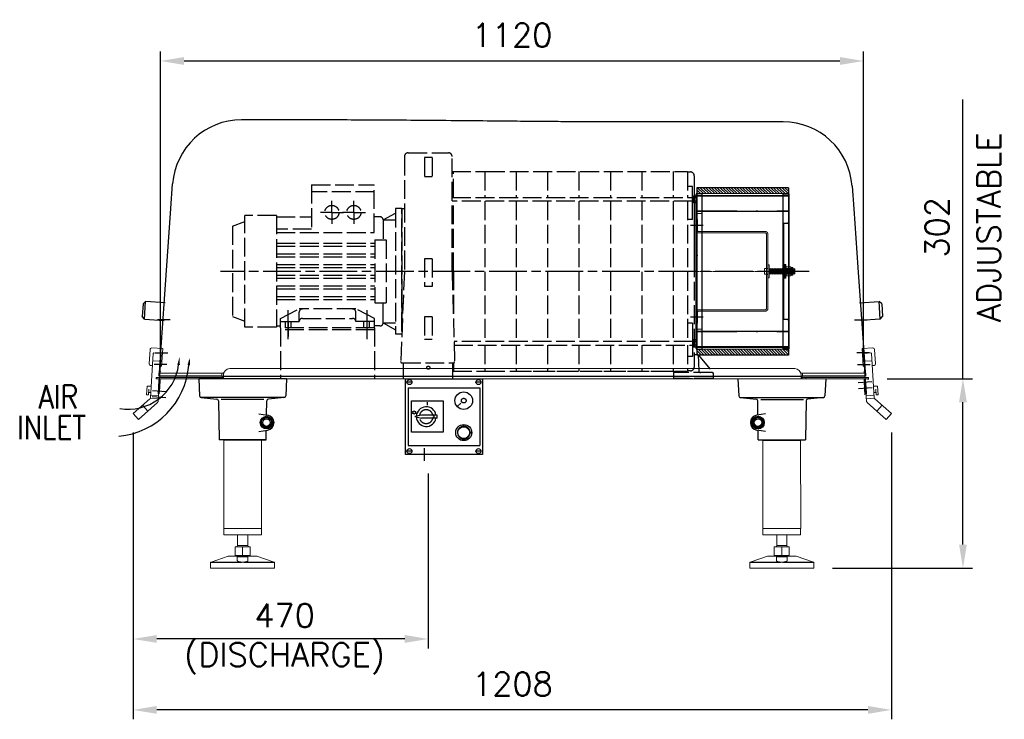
# Model space of a CAD drawing. Header units: millimetres. Extents: x -492 to 2062, y 2997 to 4895.
# Tile 2 of 3: x 494 to 2062, y 2997 to 4112. Entities that reach past the tile are written whole.
import ezdxf

# ---------------------------------------------------------------- set-up
doc = ezdxf.new("R2010")
doc.units = ezdxf.units.MM
doc.header["$LTSCALE"] = 5
for name, pattern in [('AM_ISO02W050', [7.5, 6, -1.5]), ('AM_ISO08W050', [18, 12, -1.5, 3, -1.5]), ('CENTER2', [1.125, 0.75, -0.125, 0.125, -0.125]), ('DASHDOT', [1, 0.5, -0.25, 0, -0.25]), ('HIDDEN', [9.525, 6.35, -3.175])]:
    doc.linetypes.add(name, pattern=pattern)
doc.layers.get('0').update_dxf_attribs({"color": 41, "linetype": 'CONTINUOUS', "lineweight": 25})
doc.layers.get('Defpoints').update_dxf_attribs({"color": 9, "linetype": 'CONTINUOUS', "lineweight": 25})
for name, color, linetype, lineweight in [('1', 9, 'CONTINUOUS', 9), ('3', 6, 'AM_ISO02W050', 25), ('5', 3, 'CONTINUOUS', 25), ('7', 4, 'AM_ISO08W050', 25), ('7-146', 9, 'CONTINUOUS', 25), ('7-147', 9, 'CONTINUOUS', 25), ('7-176', 9, 'CONTINUOUS', 25), ('8960-2-B', 9, 'CONTINUOUS', 25), ('8979-23-BASE3', 9, 'CONTINUOUS', 25), ('8979-23-COV-INV3', 9, 'CONTINUOUS', 25), ('CEN', 9, 'CENTER2', 9), ('HID', 9, 'HIDDEN', 9), ('PHA', 9, 'DASHDOT', 9)]:
    doc.layers.add(name, color=color, linetype=linetype, lineweight=lineweight)
doc.styles.get("Standard").update_dxf_attribs({"font": 'txt.shx'})
doc.dimstyles.new('A-NOTOL', dxfattribs={"dimscale": 15, "dimtxt": 2.5, "dimasz": 2.5, "dimexe": 1, "dimexo": 2, "dimgap": 1.5, "dimtad": 1, "dimdec": 0, "dimtxsty": 'Standard', "dimcen": 2.5, "dimclrd": 256, "dimclre": 256, "dimclrt": 256, "dimadec": 0, "dimazin": 0, "dimtfac": 1, "dimtdec": 0, "dimtmove": 0, "dimatfit": 2, "dimfxl": 1, "dimarcsym": 0})

# ---------------------------------------------------------------- blocks, each defined once
blk = doc.blocks.new('*D13')
at = {"layer": '5', "lineweight": -2, "transparency": 16777216}
for p, q in [((718.1, 3569.9), (718.1, 4061.3)), ((1838.1, 3569.9), (1838.1, 4061.3)), ((755.6, 4046.3), (1800.6, 4046.3))]:
    blk.add_line(p, q, dxfattribs=at)
at = {"layer": '5', "transparency": 16777216}
for points in [[(755.6, 4052.6), (755.6, 4040.1), (718.1, 4046.3)], [(1800.6, 4052.6), (1800.6, 4040.1), (1838.1, 4046.3)]]:
    blk.add_solid(points, dxfattribs=at)
at = {"layer": 'Defpoints', "color": 0, "transparency": 16777216}
for p in [(1838.1, 4046.3), (718.1, 3539.9), (1838.1, 3539.9)]:
    blk.add_point(p, dxfattribs=at)
at = {"layer": '5', "transparency": 16777216, "insert": (1278.1, 4087.6), "char_height": 37.5, "attachment_point": 5}
blk.add_mtext('1120', dxfattribs=at)
blk = doc.blocks.new('*D15')
at = {"layer": '5', "lineweight": -2, "transparency": 16777216}
for p, q in [((1996.5, 3539.9), (1996.5, 3984.9)), ((1875.6, 3539.9), (2011.5, 3539.9)), ((1996.5, 3275.4), (1996.5, 3502.4)), ((1788.8, 3237.9), (2011.5, 3237.9))]:
    blk.add_line(p, q, dxfattribs=at)
at = {"layer": '5', "transparency": 16777216}
for points in [[(1990.2, 3502.4), (2002.7, 3502.4), (1996.5, 3539.9)], [(1990.2, 3275.4), (2002.7, 3275.4), (1996.5, 3237.9)]]:
    blk.add_solid(points, dxfattribs=at)
at = {"layer": 'Defpoints', "color": 0, "transparency": 16777216}
for p in [(1845.6, 3539.9), (1996.5, 3539.9), (1758.8, 3237.9)]:
    blk.add_point(p, dxfattribs=at)
at = {"layer": '5', "transparency": 16777216, "char_height": 37.5, "attachment_point": 5, "rotation": 90}
for s, insert in [('ADJUSTABLE', (2037.7, 3781.2)), ('302', (1955.2, 3781.2))]:
    blk.add_mtext(s, dxfattribs=dict(at, insert=insert))
blk = doc.blocks.new('*D16')
at = {"layer": '5', "lineweight": -2, "transparency": 16777216}
for p, q in [((674.7, 3454.3), (674.7, 2996.9)), ((1882.6, 3454.3), (1882.6, 2996.9)), ((1845.1, 3011.9), (712.2, 3011.9))]:
    blk.add_line(p, q, dxfattribs=at)
at = {"layer": '5', "transparency": 16777216}
for points in [[(712.2, 3018.2), (712.2, 3005.7), (674.7, 3011.9)], [(1845.1, 3018.2), (1845.1, 3005.7), (1882.6, 3011.9)]]:
    blk.add_solid(points, dxfattribs=at)
at = {"layer": 'Defpoints', "color": 0, "transparency": 16777216}
for p in [(674.7, 3484.3), (1882.6, 3484.3), (674.7, 3011.9)]:
    blk.add_point(p, dxfattribs=at)
at = {"layer": '5', "transparency": 16777216, "insert": (1278.7, 3053.2), "char_height": 37.5, "attachment_point": 5}
blk.add_mtext('1208', dxfattribs=at)
blk = doc.blocks.new('A$C16C2134C')
for p, q in [((-0.277, 0.315), (-0.242, 0.35)), ((-0.277, 0.315), (-0.277, 0.035)), ((-0.277, 0.035), (-0.242, 0)), ((-0.242, 0.419), (-0.242, 0.35)), ((0.242, 0.35), (-0.242, 0.35)), ((0.242, 0), (-0.242, 0)), ((0.211, 0.45), (-0.211, 0.45)), ((0, 0.3), (0, 0.05)), ((0.242, 0.419), (0.242, 0.35)), ((0.242, 0.35), (0.277, 0.315)), ((0.242, 0), (0.277, 0.035)), ((0.277, 0.315), (0.277, 0.035))]:
    blk.add_line(p, q)
for centre, radius, start, end in [((-0.139, 0.132), 0.218, 50.36569, 129.63431), ((-0.139, 0.218), 0.218, 230.36569, 309.63431), ((-0.211, 0.419), 0.0312, 90, 180), ((0.139, 0.132), 0.218, 50.36569, 129.63431), ((0.139, 0.218), 0.218, 230.36569, 309.63431), ((0.211, 0.419), 0.0312, 360, 90)]:
    blk.add_arc(centre, radius, start, end)
at = {"layer": 'HID'}
for p, q in [((-0.187, 0.45), (-0.187, 0)), ((-0.15, 0.45), (-0.15, 0)), ((0.15, 0.45), (0.15, 0)), ((0.187, 0.45), (0.187, 0))]:
    blk.add_line(p, q, dxfattribs=at)
blk = doc.blocks.new('A$C37AD1A90')
for p, q in [((-0.4375, 0.125), (0.4375, 0.125)), ((-0.4375, 0.125), (-0.4375, 0)), ((-0.4375, 0.0625), (0.4375, 0.0625)), ((-0.4375, 0), (0.4375, 0)), ((0.4375, 0), (0.4375, 0.125))]:
    blk.add_line(p, q)
at = {"layer": 'HID'}
for p, q in [((-0.211, 0.125), (-0.211, 0)), ((0.211, 0.125), (0.211, 0))]:
    blk.add_line(p, q, dxfattribs=at)
blk = doc.blocks.new('A$C61124EE3')
for p, q in [((0.40125, 0), (-0.40125, 0)), ((-0.40125, -0.09375), (-0.40125, 0)), ((-0.1725, 0.2), (0.1725, 0.2)), ((-0.1725, 0.2), (-0.1725, 0)), ((0.1725, 0), (0.1725, 0.2)), ((0.40125, 0), (0.40125, -0.09375)), ((-0.40125, -0.09375), (0.40125, -0.09375))]:
    blk.add_line(p, q)
at = {"color": 9, "lineweight": 0}
for p, q in [((-0.1496, -0.14375), (-0.18685, -0.09375)), ((-0.18685, -0.19375), (0.1496, -0.14375)), ((-0.18685, -0.19375), (-0.1496, -0.14375)), ((-0.1496, -0.24375), (-0.18685, -0.19375)), ((-0.18685, -0.29375), (0.1496, -0.24375)), ((-0.18685, -0.29375), (-0.1496, -0.24375)), ((-0.1496, -0.34375), (-0.18685, -0.29375)), ((-0.18685, -0.39375), (0.1496, -0.34375)), ((-0.18685, -0.39375), (-0.1496, -0.34375)), ((-0.1496, -0.44375), (-0.18685, -0.39375)), ((-0.18685, -0.49375), (0.1496, -0.44375)), ((-0.18685, -0.49375), (-0.1496, -0.44375)), ((-0.1496, -0.54375), (-0.18685, -0.49375)), ((-0.18685, -0.59375), (0.1496, -0.54375)), ((-0.18685, -0.59375), (-0.1496, -0.54375)), ((-0.1496, -0.64375), (-0.18685, -0.59375)), ((-0.1496, -0.14375), (0.18685, -0.09375)), ((-0.1496, -0.24375), (0.18685, -0.19375)), ((-0.1496, -0.34375), (0.18685, -0.29375)), ((-0.1496, -0.44375), (0.18685, -0.39375)), ((-0.1496, -0.54375), (0.18685, -0.49375)), ((-0.1496, -0.64375), (0.18685, -0.59375)), ((0.1496, -0.14375), (0.18685, -0.09375)), ((0.18685, -0.19375), (0.1496, -0.14375)), ((0.1496, -0.24375), (0.18685, -0.19375)), ((0.18685, -0.29375), (0.1496, -0.24375)), ((0.1496, -0.34375), (0.18685, -0.29375)), ((0.18685, -0.39375), (0.1496, -0.34375)), ((0.1496, -0.44375), (0.18685, -0.39375)), ((0.18685, -0.49375), (0.1496, -0.44375)), ((0.1496, -0.54375), (0.18685, -0.49375)), ((0.18685, -0.59375), (0.1496, -0.54375)), ((0.1496, -0.64375), (0.18685, -0.59375)), ((-0.18685, -0.69375), (0.1496, -0.64375)), ((-0.18685, -0.69375), (-0.1496, -0.64375)), ((-0.1496, -0.74375), (-0.18685, -0.69375)), ((-0.18685, -0.79375), (0.1496, -0.74375)), ((-0.18685, -0.79375), (-0.1496, -0.74375)), ((-0.1496, -0.84375), (-0.18685, -0.79375)), ((-0.18685, -0.89375), (0.1496, -0.84375)), ((-0.18685, -0.89375), (-0.1496, -0.84375)), ((-0.1496, -0.94375), (-0.18685, -0.89375)), ((-0.18685, -0.99375), (0.1496, -0.94375)), ((-0.18685, -0.99375), (-0.1496, -0.94375)), ((-0.1496, -1.04375), (-0.18685, -0.99375)), ((-0.18685, -1.09375), (0.1496, -1.04375)), ((-0.18685, -1.09375), (-0.1496, -1.04375)), ((-0.1496, -1.14375), (-0.18685, -1.09375)), ((-0.18685, -1.19375), (0.1496, -1.14375)), ((-0.18685, -1.19375), (-0.1496, -1.14375)), ((-0.1496, -1.24375), (-0.18685, -1.19375)), ((-0.1496, -0.74375), (0.18685, -0.69375)), ((-0.1496, -0.84375), (0.18685, -0.79375)), ((-0.1496, -0.94375), (0.18685, -0.89375)), ((-0.1496, -1.04375), (0.18685, -0.99375)), ((-0.1496, -1.14375), (0.18685, -1.09375)), ((-0.1496, -1.24375), (0.18685, -1.19375)), ((0.18685, -0.69375), (0.1496, -0.64375)), ((0.1496, -0.74375), (0.18685, -0.69375)), ((0.18685, -0.79375), (0.1496, -0.74375)), ((0.1496, -0.84375), (0.18685, -0.79375)), ((0.18685, -0.89375), (0.1496, -0.84375)), ((0.1496, -0.94375), (0.18685, -0.89375)), ((0.18685, -0.99375), (0.1496, -0.94375)), ((0.1496, -1.04375), (0.18685, -0.99375)), ((0.18685, -1.09375), (0.1496, -1.04375)), ((0.1496, -1.14375), (0.18685, -1.09375)), ((0.18685, -1.19375), (0.1496, -1.14375)), ((0.1496, -1.24375), (0.18685, -1.19375)), ((-0.18685, -1.29375), (0.1496, -1.24375)), ((-0.18685, -1.29375), (-0.1496, -1.24375)), ((-0.1496, -1.34375), (-0.18685, -1.29375)), ((-0.18685, -1.39375), (0.1496, -1.34375)), ((-0.18685, -1.39375), (-0.1496, -1.34375)), ((-0.1496, -1.44375), (-0.18685, -1.39375)), ((-0.18685, -1.49375), (0.1496, -1.44375)), ((-0.18685, -1.49375), (-0.1496, -1.44375)), ((-0.1496, -1.54375), (-0.18685, -1.49375)), ((-0.18685, -1.59375), (0.1496, -1.54375)), ((-0.18685, -1.59375), (-0.1496, -1.54375)), ((-0.1496, -1.64375), (-0.18685, -1.59375)), ((0.1496, -1.64375), (-0.18685, -1.663)), ((-0.18685, -1.663), (-0.1496, -1.64375)), ((0.18685, -1.663), (-0.18685, -1.663)), ((-0.14985, -1.7), (-0.18685, -1.663)), ((-0.14985, -1.7), (0.14985, -1.7)), ((-0.1496, -1.34375), (0.18685, -1.29375)), ((-0.1496, -1.44375), (0.18685, -1.39375)), ((-0.1496, -1.54375), (0.18685, -1.49375)), ((-0.1496, -1.64375), (0.18685, -1.59375)), ((0.18685, -1.29375), (0.1496, -1.24375)), ((0.1496, -1.34375), (0.18685, -1.29375)), ((0.18685, -1.39375), (0.1496, -1.34375)), ((0.1496, -1.44375), (0.18685, -1.39375)), ((0.18685, -1.49375), (0.1496, -1.44375)), ((0.1496, -1.54375), (0.18685, -1.49375)), ((0.18685, -1.59375), (0.1496, -1.54375)), ((0.1496, -1.64375), (0.18685, -1.59375)), ((0.18685, -1.663), (0.1496, -1.64375)), ((0.14985, -1.7), (0.18685, -1.663))]:
    blk.add_line(p, q, dxfattribs=at)
blk = doc.blocks.new('A$C39457588')
for p, q in [((-2.347, 0), (2.347, 0)), ((-2.5, -4.347), (-2.5, -0.153)), ((-2.41, -4.347), (-2.41, -0.153)), ((-2.347, -0.09), (2.347, -0.09)), ((2.41, -4.347), (2.41, -0.153)), ((2.5, -4.347), (2.5, -0.153)), ((-3.25, -4.5), (-3.25, -4.41)), ((-2.562, -4.41), (-3.25, -4.41)), ((-3.25, -4.5), (-2.562, -4.5)), ((2.563, -4.41), (3.25, -4.41)), ((3.25, -4.5), (2.563, -4.5)), ((3.25, -4.5), (3.25, -4.41))]:
    blk.add_line(p, q)
for centre, radius, start, end in [((-2.347, -0.153), 0.152, 90, 180), ((-2.347, -0.153), 0.0625, 90, 180), ((2.347, -0.153), 0.152, 0, 90), ((2.347, -0.153), 0.0625, 0, 90), ((-2.562, -4.347), 0.0625, 270, 0), ((-2.562, -4.347), 0.152, 270, 0), ((2.563, -4.347), 0.152, 180, 270), ((2.563, -4.347), 0.0625, 180, 270)]:
    blk.add_arc(centre, radius, start, end)
at = {"layer": 'HID'}
for p, q in [((-0.188, 0), (-0.188, -0.09)), ((0.188, 0), (0.188, -0.09)), ((-2.953, -4.5), (-2.953, -4.41)), ((-2.795, -4.5), (-2.795, -4.41)), ((2.795, -4.5), (2.795, -4.41)), ((2.953, -4.5), (2.953, -4.41))]:
    blk.add_line(p, q, dxfattribs=at)
blk = doc.blocks.new('A$C37EF3C1F')
for p, q in [((4.875, 0.3125), (-4.875, 0.3125)), ((-4.875, -0.0025), (-4.875, 0.3125)), ((4.875, -0.0025), (4.875, 0.3125)), ((4.815, -0.0625), (-4.815, -0.0625))]:
    blk.add_line(p, q)
for centre, start, end in [((-4.815, -0.0025), 180, 270), ((4.815, -0.0025), 270, 0)]:
    blk.add_arc(centre, 0.06, start, end)
at = {"layer": 'HID'}
for p, q in [((4.25, 0), (-4.25, 0)), ((-3.625, -0.0025), (-3.625, 0.3125)), ((3.625, -0.0025), (3.625, 0.3125))]:
    blk.add_line(p, q, dxfattribs=at)
for centre, radius, start, end in [((-4.25, -0.0625), 0.0625, 0, 180), ((4.25, -0.0625), 0.0625, 0, 180), ((-3.685, -0.0025), 0.06, 270, 0), ((3.685, -0.0025), 0.06, 180, 270)]:
    blk.add_arc(centre, radius, start, end, dxfattribs=at)
blk = doc.blocks.new('A$C221C79FF')
for p, q in [((4.8151, 0.0299), (-4.8151, 0.0299)), ((-4.875, -0.3451), (-4.875, -0.03)), ((4.875, -0.3451), (-4.875, -0.3451)), ((4.875, -0.3451), (4.875, -0.03))]:
    blk.add_line(p, q)
for centre, start, end in [((-4.8151, -0.03), 90, 180), ((4.8151, -0.03), 0, 90)]:
    blk.add_arc(centre, 0.0599, start, end)
at = {"layer": 'HID'}
for p, q in [((4.8151, 0), (-4.8151, 0)), ((-4.8451, -0.3451), (-4.8451, -0.03)), ((-3.0299, -0.2852), (-3.0299, -0.0951)), ((-3, -0.2852), (-3, -0.0951)), ((2.97, -0.3152), (-2.97, -0.3152)), ((-0.21, -0.3451), (-0.21, -0.3152)), ((0.21, -0.3451), (0.21, -0.3152)), ((3, -0.2852), (3, -0.0951)), ((3.0299, -0.2852), (3.0299, -0.0951)), ((4.8451, -0.3451), (4.8451, -0.03))]:
    blk.add_line(p, q, dxfattribs=at)
for centre, radius, start, end in [((-3.125, -0.0951), 0.125, 0, 90), ((3.125, -0.0951), 0.125, 90, 180), ((3.125, -0.0951), 0.0951, 90, 180), ((4.8151, -0.03), 0.03, 0, 90), ((-4.8151, -0.03), 0.03, 90, 180), ((-3.125, -0.0951), 0.0951, 0, 90), ((-2.97, -0.2852), 0.0599, 180, 270), ((-2.97, -0.2852), 0.03, 180, 270), ((2.97, -0.2852), 0.03, 270, 360), ((2.97, -0.2852), 0.0599, 270, 360)]:
    blk.add_arc(centre, radius, start, end, dxfattribs=at)
blk = doc.blocks.new('A$C68551081')
for p, q in [((-4.75, 0), (-4.75, 5.75)), ((4.75, 0), (4.75, 5.75))]:
    blk.add_line(p, q)
at = {"layer": 'HID'}
for p, q in [((-4.7201, 0), (-4.7201, 5.75)), ((-3.7799, 0), (-3.7799, 5.75)), ((-3.75, 0), (-3.75, 5.75)), ((3.75, 0), (3.75, 5.75)), ((3.7799, 0), (3.7799, 5.75)), ((4.7201, 0), (4.7201, 5.75))]:
    blk.add_line(p, q, dxfattribs=at)
at = {"layer": 'PHA'}
for p, q in [((-4.75, 5.75), (4.75, 5.75)), ((-4.7101, 0), (-4.7101, 5.75)), ((-3.7899, 0), (-3.7899, 5.75)), ((3.7899, 0), (3.7899, 5.75)), ((4.7101, 0), (4.7101, 5.75)), ((-4.75, 0), (4.75, 0))]:
    blk.add_line(p, q, dxfattribs=at)
for name, p in [('A$C221C79FF', (0, 5.75)), ('A$C37EF3C1F', (0, 0))]:
    blk.add_blockref(name, p)
blk = doc.blocks.new('A$C7698230B')
at = {"lineweight": 0}
h = blk.add_hatch(dxfattribs=at)
h.set_pattern_fill('ANSI31', color=9, style=0)
h.set_pattern_definition([(45, (-8.294, -20.55752), (-0.08838835, 0.08838835), [])])
h.paths.add_polyline_path([(4.875, -5.75), (5.25, -5.75), (5.25, 0), (4.875, 0)])
h.paths.add_polyline_path([(-4.875, 0), (-5.25, 0), (-5.25, -5.75), (-4.875, -5.75)])
for p, q in [((-5.25, 0), (5.25, 0)), ((-5.25, 0), (-5.25, -5.75)), ((5.25, 0), (5.25, -5.75)), ((-5.25, -5.75), (5.25, -5.75))]:
    blk.add_line(p, q)
at = {"layer": 'HID'}
for p, q in [((-4.875, 0), (-4.875, -5.75)), ((4.875, 0), (4.875, -5.75))]:
    blk.add_line(p, q, dxfattribs=at)
blk = doc.blocks.new('fltr3')
at = {"layer": '7'}
for p, q in [((2147.3, -1209.9), (2147.3, -1229.9)), ((2293.3, -1209.9), (2293.3, -1229.9))]:
    blk.add_line(p, q, dxfattribs=at)
at = {"layer": 'CEN'}
blk.add_line((2220.3, -1048.9), (2220.3, -1235.6), dxfattribs=at)
at = {"xscale": 25.4, "yscale": 25.4, "zscale": 25.4}
for name, p in [('A$C7698230B', (2220.3, -1073.8)), ('A$C68551081', (2220.3, -1219.4))]:
    blk.add_blockref(name, p, dxfattribs=at)
at = {"layer": 'HID', "xscale": -25.4, "yscale": 25.4, "zscale": 25.4, "rotation": 180}
blk.add_blockref('A$C61124EE3', (2220.3, -1106.7), dxfattribs=at)
at = {"layer": 'HID', "xscale": 25.4, "yscale": 25.4, "zscale": 25.4}
for name, p in [('A$C37AD1A90', (2220.3, -1081.4)), ('A$C16C2134C', (2220.3, -1078.2)), ('A$C39457588', (2220.3, -1106.7))]:
    blk.add_blockref(name, p, dxfattribs=at)
blk = doc.blocks.new('*D18')
at = {"layer": '5', "lineweight": -2, "transparency": 16777216}
for p, q in [((674.7, 3454.3), (674.7, 3110)), ((1144.7, 3388.9), (1144.7, 3110)), ((1107.2, 3125), (712.2, 3125))]:
    blk.add_line(p, q, dxfattribs=at)
at = {"layer": '5', "transparency": 16777216}
for points in [[(712.2, 3131.3), (712.2, 3118.8), (674.7, 3125)], [(1107.2, 3131.3), (1107.2, 3118.8), (1144.7, 3125)]]:
    blk.add_solid(points, dxfattribs=at)
at = {"layer": 'Defpoints', "color": 0, "transparency": 16777216}
for p in [(674.7, 3484.3), (1144.7, 3418.9), (674.7, 3125)]:
    blk.add_point(p, dxfattribs=at)
at = {"layer": '5', "transparency": 16777216, "insert": (915.8, 3125), "char_height": 37.5, "attachment_point": 5}
blk.add_mtext('470\\P(DISCHARGE)', dxfattribs=at)

msp = doc.modelspace()

# ---------------------------------------------------------------- linework, layer by layer
for p, q in [((734.7, 3811.1), (737.4, 3850.3)), ((1819.8, 3847), (1822.4, 3810.4)), ((725.6, 3681.8), (734.7, 3811.1)), ((1822.4, 3810.4), (1828.9, 3717)), ((1828.9, 3717), (1836.2, 3612.5)), ((724.6, 3666.7), (725.6, 3681.8)), ((719.2, 3590), (724.6, 3666.7)), ((1836.2, 3612.5), (1839.9, 3559.4)), ((716.4, 3549.1), (719.2, 3590)), ((716, 3543.9), (716, 3548.9)), ((1839.9, 3559.4), (1840.6, 3549.1)), ((1841, 3548.9), (1841, 3543.9)), ((816, 3543.9), (716, 3543.9)), ((919, 3539.9), (779, 3539.9)), ((779, 3539.9), (780.4, 3512.5)), ((816, 3543.9), (1741, 3543.9)), ((919, 3539.9), (917.6, 3512.5)), ((1108.2, 3539.9), (1231.2, 3539.9)), ((1108.2, 3418.9), (1108.2, 3539.9)), ((1118.7, 3534.4), (1110.7, 3534.4)), ((1228.7, 3534.4), (1220.7, 3534.4)), ((1231.2, 3539.9), (1231.2, 3418.9)), ((1638, 3539.9), (1639.4, 3512.5)), ((1841, 3543.9), (1741, 3543.9)), ((1778, 3539.9), (1776.6, 3512.5)), ((1112.7, 3525.4), (1112.7, 3433.4)), ((1112.7, 3525.4), (1226.7, 3525.4)), ((1226.7, 3525.4), (1226.7, 3433.4)), ((915.8, 3509.9), (782.2, 3509.9)), ((783.1, 3509.7), (807.8, 3507.5)), ((810.5, 3504.6), (811.5, 3442.6)), ((882.6, 3506.6), (814.7, 3506.6)), ((887.1, 3482), (887.5, 3504.6)), ((914.9, 3509.7), (890.2, 3507.5)), ((1118.2, 3504.4), (1168.2, 3504.4)), ((1118.2, 3454.4), (1118.2, 3504.4)), ((1143.2, 3502.3), (1143.2, 3497.5)), ((1168.2, 3504.4), (1168.2, 3454.4)), ((1196.4, 3500.9), (1190.6, 3495.8)), ((1641.2, 3509.9), (1774.8, 3509.9)), ((1642.1, 3509.7), (1666.8, 3507.5)), ((1669.9, 3482), (1669.5, 3504.6)), ((1674.4, 3506.6), (1742.3, 3506.6)), ((1746.5, 3504.6), (1745.5, 3442.6)), ((1773.9, 3509.7), (1749.2, 3507.5)), ((875, 3483.9), (888.8, 3481.8)), ((1682, 3483.9), (1668.2, 3481.8)), ((879, 3474.5), (887, 3479.2)), ((879, 3465.3), (879, 3474.5)), ((887, 3479.2), (895, 3474.5)), ((895, 3474.5), (895, 3465.3)), ((1133.9, 3481.9), (1123.3, 3479.4)), ((1123.3, 3479.4), (1133.9, 3476.9)), ((1158.7, 3481.9), (1133.9, 3481.9)), ((1158.7, 3476.9), (1133.9, 3476.9)), ((1158.7, 3476.9), (1158.7, 3481.9)), ((1670, 3479.2), (1662, 3474.5)), ((1662, 3474.5), (1662, 3465.3)), ((1678, 3474.5), (1670, 3479.2)), ((1678, 3465.3), (1678, 3474.5)), ((875, 3455.9), (888.8, 3458.1)), ((887, 3460.7), (879, 3465.3)), ((886.5, 3442.6), (886.7, 3457.7)), ((895, 3465.3), (887, 3460.7)), ((1168.2, 3454.4), (1118.2, 3454.4)), ((1662, 3465.3), (1670, 3460.7)), ((1682, 3455.9), (1668.2, 3458.1)), ((1670, 3460.7), (1678, 3465.3)), ((1670.5, 3442.6), (1670.2, 3457.7)), ((886.5, 3442.6), (811.5, 3442.6)), ((818.8, 3441.9), (811.5, 3442.6)), ((879.1, 3441.9), (818.8, 3441.9)), ((879.1, 3441.9), (886.5, 3442.6)), ((1677.8, 3441.9), (1670.5, 3442.6)), ((1670.5, 3442.6), (1745.5, 3442.6)), ((1677.8, 3441.9), (1738.1, 3441.9)), ((1738.1, 3441.9), (1745.5, 3442.6)), ((1118.7, 3424.4), (1110.7, 3424.4)), ((1112.7, 3433.4), (1226.7, 3433.4)), ((1228.7, 3424.4), (1220.7, 3424.4)), ((1231.2, 3418.9), (1108.2, 3418.9))]:
    msp.add_line(p, q)
for centre, radius in [((1114.7, 3534.4), 4), ((1224.7, 3534.4), 4), ((1201.2, 3504.9), 14), ((1122.2, 3486), 2.5), ((887, 3469.9), 10), ((887, 3469.9), 8), ((887, 3469.9), 6), ((1201.2, 3453.9), 12.8), ((1670, 3469.9), 10), ((1670, 3469.9), 8), ((1670, 3469.9), 6), ((1201.2, 3453.9), 9.5), ((1114.7, 3424.4), 4), ((1224.7, 3424.4), 4)]:
    msp.add_circle(centre, radius)
for centre, radius, start, end in [((847.2, 3842.6), 110, 89.9454, 176), ((1710.1, 3839.3), 110, 4, 90.003), ((783.4, 3512.7), 3, 182.8624, 265), ((807.5, 3504.5), 3, 0.9094, 85), ((890.5, 3504.5), 3, 95, 179.0906), ((914.6, 3512.7), 3, 275, 357.1376), ((1642.4, 3512.7), 3, 182.8624, 265), ((1666.5, 3504.5), 3, 0.9094, 85), ((1749.5, 3504.5), 3, 95, 179.0906), ((1773.6, 3512.7), 3, 275, 357.1376), ((1141.4, 3479.4), 15.7, 9.136, 177.9763), ((887, 3469.9), 12, 278.7974, 81.2026), ((1141.4, 3479.4), 15.7, 182.0237, 350.864), ((1670, 3469.9), 12, 98.7974, 261.2026)]:
    msp.add_arc(centre, radius, start, end)
msp.add_open_spline([(1710.1, 3949.3), (1675.4, 3949.3), (1615.7, 3949.3), (1533.4, 3949.3), (1472, 3949.3), (1432.5, 3949.3), (1398.1, 3949.3), (1364.1, 3949.5), (1326.8, 3949.8), (1282.3, 3950.2), (1227.5, 3950.7), (1168.7, 3951.3), (1111.8, 3951.7), (1060, 3952.1), (1009.5, 3952.3), (953.4, 3952.4), (898.2, 3952.5), (863.7, 3952.6), (847.3, 3952.6)], degree=3, knots=[0, 0, 0, 0, 0.109688, 0.223864, 0.279946, 0.323808, 0.361161, 0.399761, 0.441865, 0.490997, 0.554386, 0.632482, 0.695663, 0.75204, 0.812668, 0.871065, 0.948019, 1, 1, 1, 1])
at = {"layer": '1'}
for p, q in [((700.1, 3563.6), (701.5, 3586.6)), ((706.6, 3580), (702.3, 3509.6)), ((721.6, 3587.8), (704.1, 3588.9)), ((707.6, 3580.9), (718.1, 3580.3)), ((719.1, 3579.2), (714.4, 3503.7)), ((719.9, 3559.9), (721.6, 3587.8)), ((1835.7, 3587.8), (1853.2, 3588.9)), ((1837.4, 3559.9), (1835.7, 3587.8)), ((1838.3, 3579.2), (1842.9, 3503.7)), ((1849.7, 3580.9), (1839.2, 3580.3)), ((1850.7, 3580), (1855, 3509.6)), ((1857.2, 3563.6), (1855.8, 3586.6)), ((702.4, 3561), (705.4, 3560.8)), ((705.9, 3568.5), (718.4, 3567.7)), ((1851.4, 3568.5), (1839, 3567.7)), ((1854.9, 3561), (1851.9, 3560.8)), ((717.9, 3560), (719.9, 3559.9)), ((1839.4, 3560), (1837.4, 3559.9)), ((1841, 3535.1), (1839, 3534.9)), ((1839, 3534.9), (1840.2, 3514)), ((696.9, 3528.2), (696.1, 3514.3)), ((696.1, 3514.3), (699, 3514.1)), ((696.9, 3528.2), (703.4, 3527.8)), ((699.6, 3523.1), (699, 3514.1)), ((699.3, 3518.1), (702.8, 3517.8)), ((702.5, 3513.6), (715, 3512.8)), ((1842.2, 3529.1), (1840.2, 3528.9)), ((1854.8, 3513.6), (1842.3, 3512.8)), ((1860.4, 3528.2), (1853.9, 3527.8)), ((1858, 3518.1), (1854.5, 3517.8)), ((1857.7, 3523.1), (1858.3, 3514.1)), ((1861.3, 3514.3), (1858.3, 3514.1)), ((1860.4, 3528.2), (1861.3, 3514.3)), ((674.7, 3484.3), (701.4, 3507.9)), ((683, 3474.9), (713.6, 3502)), ((702, 3508.6), (714.7, 3507.9)), ((1855.3, 3508.6), (1842.6, 3507.9)), ((1874.4, 3474.9), (1843.7, 3502)), ((1882.6, 3484.3), (1855.9, 3507.9)), ((683, 3474.9), (674.7, 3484.3)), ((689.6, 3497.5), (697.9, 3488.1)), ((1867.7, 3497.5), (1859.4, 3488.1)), ((1874.4, 3474.9), (1882.6, 3484.3))]:
    msp.add_line(p, q, dxfattribs=at)
for centre, radius, start, end in [((704, 3586.4), 2.5, 86.5, 176.5), ((707.6, 3579.9), 1, 86.5, 176.5), ((718.1, 3579.3), 1, 356.5, 86.5), ((1839.3, 3579.3), 1, 93.5, 183.5), ((1849.7, 3579.9), 1, 3.5, 93.5), ((1853.3, 3586.4), 2.5, 3.5, 93.5), ((702.6, 3563.4), 2.5, 176.5, 266.5), ((1854.8, 3563.4), 2.5, 273.5, 3.5), ((699.8, 3509.8), 2.5, 311.5, 356.5), ((711.9, 3503.9), 2.5, 311.5, 356.5), ((1845.4, 3503.9), 2.5, 183.5, 228.5), ((1857.5, 3509.8), 2.5, 183.5, 228.5)]:
    msp.add_arc(centre, radius, start, end, dxfattribs=at)
at = {"layer": '3'}
for p, q in [((1106.7, 3894), (1106.7, 3711)), ((1112.7, 3900), (1176.7, 3900)), ((1138.7, 3892.6), (1138.7, 3861.8)), ((1150.7, 3892.6), (1138.7, 3892.6)), ((1150.7, 3892.6), (1150.7, 3861.8)), ((1182.7, 3711), (1182.7, 3894)), ((1150.7, 3861.8), (1138.7, 3861.8)), ((1182.7, 3870), (1236.9, 3870)), ((1184.7, 3828.7), (1184.7, 3870)), ((1234.8, 3870), (1234.8, 3828.7)), ((1236.9, 3870), (1557.6, 3870)), ((1284.8, 3870), (1284.8, 3828.7)), ((1334.8, 3870), (1334.8, 3828.7)), ((1384.8, 3870), (1384.8, 3828.7)), ((1434.8, 3870), (1434.8, 3828.7)), ((1484.8, 3870), (1484.8, 3828.7)), ((1534.8, 3870), (1534.8, 3828.7)), ((1557.6, 3870), (1557.6, 3828.7)), ((1557.6, 3869.5), (1562.3, 3869.5)), ((1568.3, 3863.5), (1568.3, 3831.2)), ((958.7, 3849), (1058.7, 3849)), ((958.7, 3849), (958.7, 3778)), ((1058.7, 3773), (1058.7, 3849)), ((1565.8, 3846.4), (1557.6, 3846.4)), ((1565.8, 3793.4), (1565.8, 3846.4)), ((1568.3, 3844.4), (1568.3, 3577.6)), ((1568.3, 3844.4), (1568.3, 3577.6)), ((1058.7, 3838), (958.7, 3838)), ((1182.7, 3828.7), (1565.8, 3828.7)), ((1567.4, 3831.2), (1570.9, 3831.2)), ((1567.4, 3820.2), (1567.4, 3831.2)), ((1570.9, 3828.5), (1567.4, 3828.5)), ((1571.4, 3821.6), (1571.4, 3829.9)), ((991.2, 3805), (991.2, 3823.2)), ((1026.2, 3805), (1026.2, 3823.2)), ((1565.8, 3822.7), (1182.7, 3822.7)), ((1184.7, 3711), (1184.7, 3822.7)), ((1234.8, 3822.7), (1234.8, 3599.2)), ((1284.8, 3822.7), (1284.8, 3599.2)), ((1334.8, 3822.7), (1334.8, 3599.2)), ((1384.8, 3822.7), (1384.8, 3599.2)), ((1434.8, 3822.7), (1434.8, 3599.2)), ((1484.8, 3822.7), (1484.8, 3599.2)), ((1534.8, 3822.7), (1534.8, 3599.2)), ((1557.6, 3822.7), (1557.6, 3599.2)), ((1565.8, 3826.5), (1567.4, 3825.7)), ((1567.4, 3824.9), (1565.8, 3825.7)), ((1570.9, 3823), (1567.4, 3823)), ((1570.9, 3820.2), (1567.4, 3820.2)), ((1568.3, 3820.2), (1568.3, 3711)), ((852.7, 3622), (852.7, 3800)), ((902.7, 3800), (852.7, 3800)), ((902.7, 3800), (902.7, 3622)), ((902.7, 3798), (958.7, 3798)), ((991.2, 3805), (973, 3805)), ((991.2, 3805), (991.2, 3786.8)), ((991.2, 3805), (1009.5, 3805)), ((1026.2, 3805), (1008, 3805)), ((1026.2, 3805), (1026.2, 3786.8)), ((1026.2, 3805), (1044.5, 3805)), ((1067.7, 3798), (1058.7, 3798)), ((1072.7, 3793), (1092.7, 3804)), ((1092.7, 3811), (1092.7, 3611)), ((1102.7, 3811), (1092.7, 3811)), ((1102.7, 3615.3), (1102.7, 3811)), ((1102.7, 3811), (1102.7, 3615.3)), ((1102.7, 3811), (1102.7, 3615.3)), ((1102.7, 3811), (1106.7, 3811)), ((832.7, 3783), (852.7, 3790.2)), ((832.7, 3783), (832.7, 3639)), ((1072.7, 3793), (1092.7, 3793)), ((1072.7, 3793), (1072.7, 3761)), ((1565.8, 3793.4), (1557.6, 3793.4)), ((958.7, 3778), (902.7, 3778)), ((902.7, 3773), (1058.7, 3773)), ((902.7, 3756), (1059.7, 3756)), ((902.7, 3751), (1059.7, 3751)), ((1059.7, 3761), (1059.7, 3661)), ((1059.7, 3761), (1077.7, 3761)), ((1077.7, 3761), (1077.7, 3661)), ((902.7, 3739), (1059.7, 3739)), ((902.7, 3734), (1059.7, 3734)), ((902.7, 3722), (1059.7, 3722)), ((1138.7, 3731), (1138.7, 3687.1)), ((1150.7, 3731), (1138.7, 3731)), ((1150.7, 3731), (1150.7, 3687.1)), ((902.7, 3717), (1059.7, 3717)), ((902.7, 3705), (1059.7, 3705)), ((1106.7, 3711), (1100.7, 3567)), ((1182.7, 3711), (1186.6, 3567)), ((1184.7, 3711), (1184.7, 3635.7)), ((902.7, 3700), (1059.7, 3700)), ((902.7, 3688), (1059.7, 3688)), ((1150.7, 3687.1), (1138.7, 3687.1)), ((902.7, 3683), (1059.7, 3683)), ((902.7, 3671), (1059.1, 3671)), ((902.7, 3666), (1059.7, 3666)), ((1059.7, 3661), (1077.7, 3661)), ((1072.7, 3629), (1072.7, 3661)), ((909.2, 3636), (939.2, 3651)), ((1029.2, 3651), (939.2, 3651)), ((939.2, 3631), (939.2, 3646)), ((1059.2, 3636), (1029.2, 3651)), ((1029.2, 3631), (1029.2, 3646)), ((832.7, 3639), (852.7, 3631.7)), ((902.7, 3624), (909.2, 3624)), ((909.2, 3621), (909.2, 3636)), ((909.2, 3631), (939.2, 3631)), ((917.2, 3621), (917.2, 3631)), ((926.2, 3621), (926.2, 3631)), ((944.2, 3636), (1024.2, 3636)), ((1059.2, 3631), (1029.2, 3631)), ((1042.2, 3621), (1042.2, 3631)), ((1051.2, 3621), (1051.2, 3631)), ((1059.2, 3621), (1059.2, 3636)), ((1067.7, 3624), (1059.2, 3624)), ((1072.7, 3629), (1092.7, 3617.9)), ((1072.7, 3629), (1092.7, 3629)), ((1138.7, 3638.7), (1138.7, 3602.6)), ((1150.7, 3638.7), (1138.7, 3638.7)), ((1150.7, 3638.7), (1150.7, 3602.6)), ((1565.8, 3628.5), (1557.6, 3628.5)), ((1565.8, 3628.5), (1565.8, 3575.5)), ((902.7, 3622), (852.7, 3622)), ((1059.2, 3621), (909.2, 3621)), ((909.2, 3621), (909.2, 3540)), ((1059.2, 3621), (909.2, 3621)), ((1059.2, 3618), (909.2, 3618)), ((1059.2, 3621), (1059.2, 3540)), ((1102.6, 3611), (1092.7, 3611)), ((1150.7, 3602.6), (1138.7, 3602.6)), ((1565.8, 3599.2), (1185.7, 3599.2)), ((1185.9, 3593.2), (1565.8, 3593.2)), ((1234.8, 3593.2), (1234.8, 3552)), ((1284.8, 3593.2), (1284.8, 3552)), ((1334.8, 3593.2), (1334.8, 3552)), ((1384.8, 3593.2), (1384.8, 3552)), ((1434.8, 3593.2), (1434.8, 3552)), ((1484.8, 3593.2), (1484.8, 3552)), ((1534.8, 3593.2), (1534.8, 3552)), ((1557.6, 3593.2), (1557.6, 3552)), ((1567.4, 3597), (1565.8, 3596.2)), ((1565.8, 3595.4), (1567.4, 3596.2)), ((1567.4, 3601.7), (1567.4, 3590.7)), ((1570.9, 3601.7), (1567.4, 3601.7)), ((1570.9, 3599), (1567.4, 3599)), ((1570.9, 3593.4), (1567.4, 3593.4)), ((1571.4, 3600.3), (1571.4, 3592)), ((1567.4, 3590.7), (1570.9, 3590.7)), ((1568.3, 3578.1), (1568.3, 3558.4)), ((1574.6, 3578.1), (1568.3, 3578.1)), ((1574.6, 3578.1), (1575.5, 3552.5)), ((1574.6, 3578.1), (1598.6, 3548.9)), ((1102.7, 3565), (1184.6, 3565)), ((1105.5, 3539.9), (1105.5, 3565)), ((1183.9, 3539.9), (1183.9, 3565)), ((1184.7, 3565), (1184.7, 3552)), ((1565.8, 3575.5), (1557.6, 3575.5)), ((1183.9, 3552), (1236.9, 3552)), ((1236.9, 3552), (1557.6, 3552)), ((1279.2, 3552), (1557.6, 3552)), ((1535.7, 3540), (1536.1, 3552)), ((1597.3, 3549.5), (1536, 3549.5)), ((1599.2, 3540), (1598.9, 3547.9)), ((1535.7, 3540), (1599.3, 3540)), ((1598.5, 3540), (1536.5, 3540)), ((1154.3, 3481), (1152.2, 3481)), ((1154.3, 3477.8), (1152.2, 3477.8)), ((1154.3, 3477.8), (1154.3, 3481)), ((1211.2, 3455), (1212.2, 3455)), ((1211.2, 3452.8), (1212.2, 3452.8)), ((1212.2, 3455), (1212.2, 3452.8))]:
    msp.add_line(p, q, dxfattribs=at)
for points in [[(1565.8, 3830.7), (1567.4, 3830.7), (1567.4, 3820.8), (1565.8, 3820.8), (1565.8, 3830.7)], [(1565.8, 3591.2), (1567.4, 3591.2), (1567.4, 3601.1), (1565.8, 3601.1), (1565.8, 3591.2)]]:
    msp.add_lwpolyline(points, dxfattribs=at)
for centre, radius in [((991.2, 3805), 11.2), ((1026.2, 3805), 11.2), ((1144.7, 3557.5), 2.5), ((1201.2, 3504.9), 3.75)]:
    msp.add_circle(centre, radius, dxfattribs=at)
for centre, radius, start, end in [((1112.7, 3894), 6, 90, 180), ((1176.7, 3894), 6, 0, 90), ((1562.3, 3863.5), 6, 0, 90), ((1569.1, 3829.9), 2.25, 322.1211, 37.8789), ((1563.1, 3825.7), 8.29, 340.5288, 19.4712), ((1569.1, 3821.6), 2.25, 322.1211, 37.8789), ((1067.7, 3793), 5, 0, 90), ((944.2, 3646), 5, 90, 180), ((1024.2, 3646), 5, 0, 90), ((944.2, 3631), 5, 90, 180), ((1024.2, 3631), 5, 0, 90), ((1067.7, 3629), 5, 270, 0), ((1569.1, 3600.3), 2.25, 322.1211, 37.8789), ((1563.1, 3596.2), 8.29, 340.5288, 19.4712), ((1569.1, 3592), 2.25, 322.1211, 37.8789), ((1102.7, 3567), 2, 177.6045, 270), ((1184.6, 3567), 2, 270, 1.5223), ((1562.3, 3558.4), 6, 270, 0), ((1578.7, 3552.7), 3.17, 182.0001, 270), ((1597.3, 3547.9), 1.59, 2.0002, 90), ((1141.4, 3479.4), 11, 8.3636, 351.6364), ((1201.2, 3453.9), 10.1, 6.2525, 353.7475)]:
    msp.add_arc(centre, radius, start, end, dxfattribs=at)
at = {"layer": '5'}
msp.add_line((1562.3, 3552.4), (1557.6, 3552.4), dxfattribs=at)
for centre, radius, start, end in [((640.9, 3570.4), 122.6, 275.1112, 355.7922), ((666.2, 3572.7), 81.5, 260.9867, 352.4199)]:
    msp.add_arc(centre, radius, start, end, dxfattribs=at)
for points in [[(744.9, 3562.2), (749, 3561.7), (748.5, 3574.4)], [(761.1, 3561.7), (765.2, 3561.2), (764.7, 3573.8)]]:
    msp.add_solid(points, dxfattribs=at)
at = {"layer": '7'}
for p, q in [((1751.5, 3711), (813.5, 3711)), ((921.7, 3603), (921.7, 3649.3)), ((1046.7, 3649.3), (1046.7, 3603)), ((733.3, 3633.7), (713.3, 3633.7)), ((921.7, 3631.5), (921.7, 3607.2)), ((1046.7, 3631.5), (1046.7, 3607.2)), ((1823.6, 3633.7), (1843.7, 3633.7)), ((709.6, 3581.3), (729.7, 3581.3)), ((1847.4, 3581.3), (1827.3, 3581.3)), ((728.4, 3562.4), (708.3, 3562.4)), ((1828.6, 3562.4), (1848.7, 3562.4)), ((1829.5, 3533.9), (1851.5, 3535.4)), ((727.5, 3518.9), (705.5, 3520.4)), ((1830.2, 3524.4), (1852.1, 3525.9)), ((726.8, 3509.4), (704.9, 3511)), ((1138.2, 3428.9), (1138.2, 3408.9))]:
    msp.add_line(p, q, dxfattribs=at)
at = {"layer": '7-146', "color": 7, "linetype": 'Continuous', "lineweight": 0}
for p, q in [((841, 3290.9), (841, 3273.9)), ((857, 3273.9), (857, 3290.9)), ((1699.8, 3290.9), (1699.8, 3273.9)), ((1715.8, 3273.9), (1715.8, 3290.9)), ((837, 3271.9), (849, 3271.9)), ((837, 3271.9), (837, 3257.9)), ((857, 3273.9), (841, 3273.9)), ((849, 3271.9), (861, 3271.9)), ((849, 3271.9), (849, 3257.9)), ((861, 3271.9), (861, 3257.9)), ((1695.8, 3271.9), (1695.8, 3257.9)), ((1695.8, 3271.9), (1707.8, 3271.9)), ((1715.8, 3273.9), (1699.8, 3273.9)), ((1707.8, 3271.9), (1719.8, 3271.9)), ((1707.8, 3271.9), (1707.8, 3257.9)), ((1719.8, 3271.9), (1719.8, 3257.9)), ((826.2, 3256.9), (798.7, 3247.6)), ((798.7, 3247.6), (845.4, 3247.6)), ((841.2, 3256.9), (826.2, 3256.9)), ((841.5, 3256.9), (826.5, 3256.9)), ((837, 3257.9), (849, 3257.9)), ((840.5, 3250), (840.5, 3255.9)), ((857.5, 3255.9), (840.5, 3255.9)), ((841.5, 3256.9), (856.5, 3256.9)), ((849, 3257.9), (861, 3257.9)), ((849, 3257.9), (849, 3256.9)), ((852.6, 3247.6), (899.3, 3247.6)), ((856.5, 3256.9), (871.5, 3256.9)), ((871.8, 3256.9), (856.8, 3256.9)), ((857.5, 3250), (857.5, 3255.9)), ((899.3, 3247.6), (871.8, 3256.9)), ((1685.1, 3256.9), (1657.5, 3247.6)), ((1657.5, 3247.6), (1704.2, 3247.6)), ((1700, 3256.9), (1685.1, 3256.9)), ((1700.3, 3256.9), (1685.4, 3256.9)), ((1695.8, 3257.9), (1707.8, 3257.9)), ((1699.3, 3250), (1699.3, 3255.9)), ((1716.3, 3255.9), (1699.3, 3255.9)), ((1700.3, 3256.9), (1715.3, 3256.9)), ((1707.8, 3256.9), (1707.8, 3257.9)), ((1707.8, 3257.9), (1719.8, 3257.9)), ((1711.5, 3247.6), (1758.2, 3247.6)), ((1730.3, 3256.9), (1715.3, 3256.9)), ((1715.7, 3256.9), (1730.6, 3256.9)), ((1716.3, 3250), (1716.3, 3255.9)), ((1758.2, 3247.6), (1730.6, 3256.9)), ((798, 3246.7), (798, 3237.9)), ((798, 3246.7), (845.3, 3246.7)), ((798, 3237.9), (900, 3237.9)), ((900, 3246.7), (852.7, 3246.7)), ((900, 3237.9), (900, 3246.7)), ((1656.8, 3246.7), (1656.8, 3237.9)), ((1656.8, 3246.7), (1704.2, 3246.7)), ((1656.8, 3237.9), (1758.8, 3237.9)), ((1758.8, 3246.7), (1711.5, 3246.7)), ((1758.8, 3237.9), (1758.8, 3246.7))]:
    msp.add_line(p, q, dxfattribs=at)
for centre, radius, start, end in [((839, 3273.9), 2, 270, 0), ((859, 3273.9), 2, 180, 270), ((1697.8, 3273.9), 2, 270, 0), ((1717.8, 3273.9), 2, 180, 270), ((799, 3246.7), 1, 108.5176, 180), ((826.5, 3255.9), 1, 90, 108.5176), ((836, 3257.9), 1, 270, 0), ((841.5, 3255.9), 1, 90, 180), ((844.9, 3258.7), 12, 272.087, 290.0566), ((848.9, 3275.4), 28, 262.6722, 270.1192), ((849.1, 3275.4), 28, 269.8809, 277.3278), ((853.1, 3258.7), 12, 249.9434, 267.913), ((856.5, 3255.9), 1, 0, 90), ((862, 3257.9), 1, 180, 270), ((871.5, 3255.9), 1, 71.4824, 90), ((899, 3246.7), 1, 0, 71.4824), ((1657.8, 3246.7), 1, 108.5176, 180), ((1685.4, 3255.9), 1, 90, 108.5176), ((1694.8, 3257.9), 1, 270, 0), ((1700.3, 3255.9), 1, 90, 180), ((1707.8, 3275.4), 28, 262.6722, 270.1192), ((1703.7, 3258.7), 12, 272.087, 290.0566), ((1707.9, 3275.4), 28, 269.8809, 277.3278), ((1712, 3258.7), 12, 249.9434, 267.913), ((1715.3, 3255.9), 1, 0, 90), ((1720.8, 3257.9), 1, 180, 270), ((1730.3, 3255.9), 1, 71.4824, 90), ((1757.8, 3246.7), 1, 0, 71.4824)]:
    msp.add_arc(centre, radius, start, end, dxfattribs=at)
for centre, start_param, end_param in [((845.4, 3246.7), 0.323193, 1.570796), ((852.6, 3246.7), -1.570796, -0.323193), ((1704.2, 3246.7), 0.323193, 1.570796), ((1711.5, 3246.7), -1.570796, -0.323193)]:
    msp.add_ellipse(centre, major_axis=(0, 1), ratio=0.072113, start_param=start_param, end_param=end_param, dxfattribs=at)
for points, knots in [([(840.5, 3250), (840.5, 3249.7), (840.6, 3249.5), (840.9, 3249.1), (841.1, 3249), (841.4, 3248.8), (841.6, 3248.7), (842, 3248.5), (842.2, 3248.4), (842.8, 3248.2), (843, 3248.1), (843.6, 3248), (844, 3247.9), (844.6, 3247.8), (845, 3247.7), (845.4, 3247.6)], [0, 0, 0, 0, 0.25, 0.25, 0.375, 0.375, 0.5, 0.5, 0.625, 0.625, 0.75, 0.75, 0.875, 0.875, 1, 1, 1, 1]), ([(852.6, 3247.6), (853, 3247.7), (853.4, 3247.8), (854, 3247.9), (854.4, 3248), (855, 3248.1), (855.2, 3248.2), (855.8, 3248.4), (856, 3248.5), (856.4, 3248.7), (856.6, 3248.8), (856.9, 3249), (857.1, 3249.1), (857.3, 3249.4), (857.4, 3249.5), (857.5, 3249.7), (857.5, 3249.9), (857.5, 3250)], [0, 0, 0, 0, 0.125, 0.125, 0.25, 0.25, 0.375, 0.375, 0.5, 0.5, 0.625, 0.625, 0.75, 0.75, 0.875, 0.875, 1, 1, 1, 1]), ([(1699.3, 3250), (1699.3, 3249.7), (1699.5, 3249.5), (1699.8, 3249.1), (1699.9, 3249), (1700.2, 3248.8), (1700.4, 3248.7), (1700.8, 3248.5), (1701.1, 3248.4), (1701.6, 3248.2), (1701.9, 3248.1), (1702.5, 3248), (1702.8, 3247.9), (1703.5, 3247.8), (1703.8, 3247.7), (1704.2, 3247.6)], [0, 0, 0, 0, 0.25, 0.25, 0.375, 0.375, 0.5, 0.5, 0.625, 0.625, 0.75, 0.75, 0.875, 0.875, 1, 1, 1, 1]), ([(1711.5, 3247.6), (1711.8, 3247.7), (1712.2, 3247.8), (1712.9, 3247.9), (1713.2, 3248), (1713.8, 3248.1), (1714.1, 3248.2), (1714.6, 3248.4), (1714.8, 3248.5), (1715.3, 3248.7), (1715.5, 3248.8), (1715.8, 3249), (1715.9, 3249.1), (1716.1, 3249.4), (1716.2, 3249.5), (1716.3, 3249.7), (1716.3, 3249.9), (1716.3, 3250)], [0, 0, 0, 0, 0.125, 0.125, 0.25, 0.25, 0.375, 0.375, 0.5, 0.5, 0.625, 0.625, 0.75, 0.75, 0.875, 0.875, 1, 1, 1, 1])]:
    msp.add_open_spline(points, degree=3, knots=knots, dxfattribs=at)
at = {"layer": '7-147', "color": 7, "linetype": 'Continuous', "lineweight": 0}
for p, q in [((819, 3300.9), (819, 3290.9)), ((879, 3290.9), (879, 3300.9)), ((1677.8, 3300.9), (1677.8, 3290.9)), ((1737.8, 3290.9), (1737.8, 3300.9)), ((819, 3290.9), (879, 3290.9)), ((1677.8, 3290.9), (1737.8, 3290.9))]:
    msp.add_line(p, q, dxfattribs=at)
at = {"layer": '7-176', "color": 7, "linetype": 'Continuous'}
for p, q in [((690.3, 3659), (689.1, 3639)), ((690.3, 3659), (694.4, 3662.7)), ((692.7, 3634.8), (694.4, 3662.7)), ((725.5, 3660.8), (694.4, 3662.7)), ((1831.8, 3660.8), (1862.9, 3662.7)), ((1864.7, 3634.8), (1862.9, 3662.7)), ((1867, 3659), (1862.9, 3662.7)), ((1867, 3659), (1868.2, 3639)), ((692.7, 3634.8), (689.1, 3639)), ((1864.7, 3634.8), (1868.2, 3639)), ((692.7, 3634.8), (723.8, 3632.9)), ((1864.7, 3634.8), (1833.5, 3632.9))]:
    msp.add_line(p, q, dxfattribs=at)
at = {"layer": '8960-2-B', "color": 7, "linetype": 'Continuous', "lineweight": 0}
for p, q in [((1845.6, 3539.9), (1845.6, 3537.9)), ((819, 3441.9), (818.8, 3300.9)), ((879.1, 3300.9), (879, 3441.9)), ((1677.8, 3441.9), (1677.7, 3300.9)), ((1738, 3300.9), (1737.8, 3441.9)), ((879.1, 3300.9), (818.8, 3300.9)), ((1738, 3300.9), (1677.7, 3300.9))]:
    msp.add_line(p, q, dxfattribs=at)
at = {"layer": '8979-23-BASE3', "color": 7, "linetype": 'Continuous', "lineweight": 0}
for p, q in [((816, 3548.9), (819, 3548.9)), ((818.5, 3545.9), (818.5, 3543.9)), ((1728.5, 3555.9), (828.5, 3555.9)), ((1741, 3548.9), (1738, 3548.9)), ((1738.5, 3543.9), (1738.5, 3545.9)), ((1741, 3548.9), (1841, 3548.9)), ((1741, 3543.9), (1741, 3548.9)), ((711, 3541.9), (811, 3541.9)), ((711, 3539.9), (711, 3541.9)), ((811, 3539.9), (711, 3539.9)), ((715.7, 3538.2), (714.9, 3526)), ((716.9, 3525.8), (717.7, 3538.1)), ((811, 3541.9), (811, 3539.9)), ((811, 3541.9), (816.5, 3541.9)), ((811, 3539.9), (816.5, 3539.9)), ((818.5, 3541.9), (816.5, 3541.9)), ((816.5, 3539.9), (816.5, 3541.9)), ((816.5, 3539.9), (818.5, 3539.9)), ((818.5, 3539.9), (818.5, 3543.9)), ((818.5, 3543.9), (1738.5, 3543.9)), ((1738.5, 3539.9), (818.5, 3539.9)), ((1738.5, 3543.9), (1738.5, 3539.9)), ((1740.5, 3541.9), (1738.5, 3541.9)), ((1738.5, 3539.9), (1740.5, 3539.9)), ((1740.5, 3541.9), (1740.5, 3539.9)), ((1740.5, 3541.9), (1746, 3541.9)), ((1740.5, 3539.9), (1746, 3539.9)), ((1746, 3541.9), (1846, 3541.9)), ((1746, 3539.9), (1746, 3541.9)), ((1846, 3539.9), (1746, 3539.9)), ((1839.1, 3539.9), (1840.1, 3525.8)), ((1842.1, 3525.9), (1841.3, 3538.2)), ((1846, 3541.9), (1846, 3539.9)), ((714.2, 3516), (714.9, 3526)), ((716.2, 3515.8), (714.2, 3516)), ((714.9, 3526), (716.9, 3525.8)), ((716.9, 3525.8), (716.2, 3515.8)), ((1840.1, 3525.8), (1842.1, 3525.9)), ((1840.8, 3515.8), (1840.1, 3525.8)), ((1842.8, 3515.9), (1840.8, 3515.8)), ((1842.1, 3525.9), (1842.8, 3515.9))]:
    msp.add_line(p, q, dxfattribs=at)
for centre, radius, start, end in [((828.5, 3545.9), 10, 90, 180), ((1728.5, 3545.9), 10, 0, 90), ((719.7, 3537.9), 4, 150, 176), ((719.7, 3537.9), 2, 90, 176), ((1837.3, 3537.9), 4, 4, 30)]:
    msp.add_arc(centre, radius, start, end, dxfattribs=at)
at = {"layer": '8979-23-COV-INV3', "color": 7, "linetype": 'Continuous', "lineweight": 0}
for p, q in [((716, 3548.9), (816, 3548.9)), ((816, 3548.9), (816, 3543.9)), ((1840.5, 3549.4), (1840.6, 3549.2)), ((716.4, 3534.2), (716.5, 3534.4))]:
    msp.add_line(p, q, dxfattribs=at)
for centre, radius, start, end in [((716, 3551.3), 2.34, 270.4322, 355.9562), ((720.6, 3546.9), 4.8, 117.8737, 148.6307), ((1841, 3551.3), 2.35, 184.0232, 269.5874), ((1836.4, 3546.9), 4.8, 31.3258, 62.1721), ((1841, 3549.4), 0.465, 184.1092, 207.2525), ((716, 3534.4), 0.468, 332.6762, 355.7625)]:
    msp.add_arc(centre, radius, start, end, dxfattribs=at)
for points in [[(1840.6, 3549.2), (1840.6, 3549.2), (1840.6, 3549.2), (1840.6, 3549.2)], [(716.4, 3534.2), (716.4, 3534.2), (716.4, 3534.2), (716.4, 3534.2)]]:
    msp.add_open_spline(points, degree=3, dxfattribs=at)

# ---------------------------------------------------------------- block references
at = {"layer": '3', "rotation": 270}
msp.add_blockref('fltr3', (2792.3, 5931.3), dxfattribs=at)

# ---------------------------------------------------------------- texts
at = {"layer": '1', "width": 0.833333}
for s, p in [('AIR', (524.2, 3492.3)), ('INLET', (489.5, 3443.3))]:
    msp.add_text(s, height=37.5, dxfattribs=at).set_placement(p)

# ---------------------------------------------------------------- dimensions: what is measured, and where the dimension line sits
at = {"layer": '5'}
for base, p1, p2, picture, middle in [((1838.1, 4046.3), (718.1, 3539.9), (1838.1, 3539.9), '*D13', (1278.1, 4087.6)), ((674.7, 3011.9), (1882.6, 3484.3), (674.7, 3484.3), '*D16', (1278.7, 3053.2))]:
    dim = msp.add_linear_dim(base=base, p1=p1, p2=p2, dimstyle='A-NOTOL', dxfattribs=at)
    dim.commit()
    dim.dimension.update_dxf_attribs({"geometry": picture, "text_midpoint": middle})
dim = msp.add_linear_dim(base=(1996.5, 3539.9), p1=(1758.8, 3237.9), p2=(1845.6, 3539.9), angle=90, text='<>\\XADJUSTABLE', dimstyle='A-NOTOL', dxfattribs=at)
dim.commit()
dim.dimension.update_dxf_attribs({"geometry": '*D15', "text_midpoint": (1996.5, 3781.2)})
dim = msp.add_linear_dim(base=(674.7, 3125), p1=(1144.7, 3418.9), p2=(674.7, 3484.3), text='<>\\X(DISCHARGE)', dimstyle='A-NOTOL', dxfattribs=at)
dim.commit()
dim.dimension.update_dxf_attribs({"geometry": '*D18', "text_midpoint": (915.8, 3125), "dimtype": 160})

doc.saveas('drawing.dxf')
